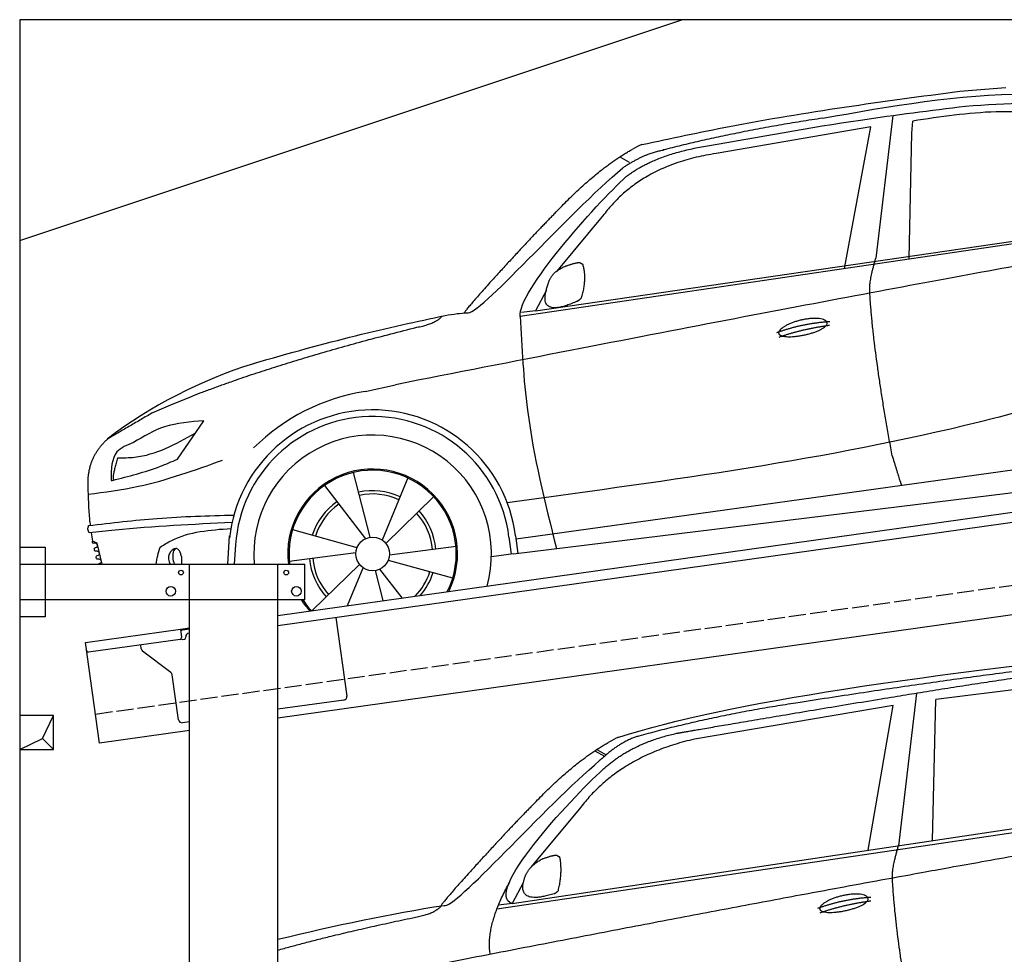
# Model space of a CAD drawing. Extents: x 200 to 6000, y 75 to 5100.
# Tile 2 of 3: x 200 to 3100, y 2347 to 5100. Entities that reach past the tile are written whole.
import ezdxf

# ---------------------------------------------------------------- set-up
doc = ezdxf.new("R2010")
doc.units = 0
doc.header["$LTSCALE"] = 10
doc.header["$MEASUREMENT"] = 0
doc.linetypes.add('GEN3', pattern=[6.25, 5, -1.25])
doc.layers.get('0').update_dxf_attribs({"linetype": 'CONTINUOUS'})
for name, color, linetype in [('3', 6, 'GEN3'), ('BREAKTHROUGH', 1, 'CONTINUOUS'), ('CAR', 1, 'CONTINUOUS'), ('SICHTBARE_KANTEN_DIN_', 7, 'CONTINUOUS')]:
    doc.layers.add(name, color=color, linetype=linetype)
doc.layers.add('AM_0', color=7, linetype='CONTINUOUS', lineweight=30)

# ---------------------------------------------------------------- blocks, each defined once
blk = doc.blocks.new('car_150')
at = {"layer": 'CAR'}
for p, q in [((12096.6, 1708.3), (11989, 1268.4)), ((12090.6, 1271.1), (12150.5, 1682.1)), ((12852.3, 1684.4), (12150.5, 1682.1)), ((11135.2, 1654.5), (11161.3, 1635)), ((11141, 1657.4), (11166.4, 1638.4)), ((12024, 1680.6), (11430.7, 1652.9)), ((11899, 1265.9), (12024, 1680.6)), ((11073.9, 1494.7), (10907.2, 1337.8)), ((10792.4, 1227), (12873.3, 1279.9)), ((10878.7, 1293.9), (10839.1, 1237.2)), ((10839.1, 1237.2), (12874.8, 1292.4)), ((10839.1, 1237.2), (10797.9, 1237.1))]:
    blk.add_line(p, q, dxfattribs=at)
blk.add_arc((11252.1, 1516.2), 174.5, 103.8736, 114.54, dxfattribs=at)
for points, degree in [([(11210.2, 1685.6), (11542.9, 1749.4), (12105.1, 1762), (12930.5, 1747.4)], 3), ([(11740.1, 1722.1), (11497.4, 1715.5), (11268.8, 1681.6)], 2), ([(12704.3, 1733.1), (12355.7, 1743.2), (11740.1, 1722.1)], 2), ([(10930.4, 1515.2), (11065.6, 1627.8), (11179.6, 1674.9)], 2), ([(11268.8, 1681.6), (11213.7, 1673.9), (11145.7, 1624)], 2), ([(11152.7, 1597.4), (11243.5, 1663), (11380.1, 1676.4)], 2), ([(11430.7, 1652.9), (11206.1, 1629.9), (11073.9, 1494.7)], 2), ([(10638.9, 1256.3), (10666.6, 1238), (10970.1, 1510.3), (11145.7, 1624)], 3), ([(10839.1, 1237.2), (10755.1, 1275), (11042.6, 1519.1), (11152.7, 1597.4)], 3), ([(10930.4, 1515.2), (10850.9, 1452.6), (10750.8, 1366.4), (10624.3, 1257.8), (10630.3, 1256.1)], 4), ([(10944.6, 1357.7), (10973.1, 1364.2), (10986, 1363.3)], 2), ([(10986, 1363.3), (10992.2, 1357.4), (10994.7, 1357.3)], 2), ([(10886.5, 1311.8), (10902.2, 1342.5), (10944.6, 1357.7)], 2), ([(10978.5, 1259), (10998.5, 1312.5), (10994.7, 1357.3)], 2), ([(10965.2, 1251), (10843.5, 1229), (10886.5, 1311.8)], 2), ([(10756.8, 1096.7), (10752.3, 1180.2), (10838, 1299.8)], 2), ([(10140.7, 1216.8), (10314.3, 1236.6), (10479.5, 1251.5), (10638.9, 1256.3)], 3), ([(10551.6, 1232.1), (10606.6, 1235.5), (10630, 1255)], 2), ([(10965.2, 1251), (10971.1, 1252.9), (10978.5, 1259)], 2), ([(11959.5, 1175.6), (11961.8, 1206.7), (11989, 1268.4)], 2), ([(10136.8, 1184.9), (10312.9, 1212.3), (10551.6, 1232.1)], 2), ([(12866.3, 1222.8), (11949.2, 1183.9), (10404.4, 1071.4)], 2), ([(11966.3, 684.4), (11947.2, 997.3), (11959.5, 1175.6)], 2), ([(11730.9, 1114.3), (11806, 1132.5), (11889.6, 1128.1)], 2), ([(11736.2, 1100.5), (11810, 1116.4), (11887.9, 1117)], 2)]:
    blk.add_open_spline(points, degree=degree, dxfattribs=at)
for points, degree, knots in [([(11380.1, 1676.4), (11407, 1677.9), (11545.9, 1684.7), (12131.3, 1711.8), (12584.9, 1726.7), (12852.7, 1717.4), (12926.2, 1712.9)], 4, [0.0821318, 0.0821318, 0.0821318, 0.0821318, 0.0821318, 0.258851, 0.508851, 0.6086078, 0.6086078, 0.6086078, 0.6086078, 0.6086078]), ([(11736, 1111.2), (11735, 1119.4), (11755.7, 1136.1), (11838.1, 1157.7), (11931.6, 1126.3), (11845.9, 1093.1), (11761.1, 1092.3), (11737, 1103), (11736, 1111.2)], 5, [0, 0, 0, 0, 0, 0, 0.300106, 0.500106, 0.700106, 1, 1, 1, 1, 1, 1])]:
    blk.add_open_spline(points, degree=degree, knots=knots, dxfattribs=at)
blk = doc.blocks.new('car_150_')
at = {"layer": 'CAR'}
for p, q in [((6993.7, 5277.2), (7129.2, 5288.8)), ((6796.4, 5203.8), (6750.1, 4783)), ((6731.9, 5170.4), (6283.3, 5089.2)), ((6657.9, 4752.4), (6731.9, 5170.4)), ((6853.7, 5152.6), (6855.4, 5188)), ((6848, 4782.8), (6853.7, 5152.6)), ((5993.7, 5075.5), (6021.3, 5060)), ((5703.5, 4603.8), (7806, 4931.3)), ((5748.6, 4619.9), (7887.1, 4949.3)), ((5948.1, 4905.6), (5809.7, 4736.5)), ((5780.5, 4681.2), (5748.6, 4619.9)), ((5748.6, 4619.9), (5707.7, 4614.5)), ((5249.2, 4379.1), (5338.8, 4399.4)), ((4697.5, 4174.8), (4774.2, 4288.5)), ((7646, 4233.7), (5761.2, 3956.2)), ((5689.3, 3904.2), (7721.3, 4169.7)), ((5267.2, 3949.5), (5216.9, 4139.6)), ((5377, 4125.1), (5302.6, 3941.6)), ((5131.5, 4101.3), (5253.2, 3945.1)), ((5313.4, 3931.7), (5452.9, 4070.3)), ((5734.4, 4063.7), (5670.2, 4054.4)), ((4848.5, 3866.9), (4853.3, 3950.1)), ((5228.7, 3918.3), (5038.9, 3969.8)), ((5676.1, 3953), (5682.6, 3903)), ((5695.3, 3956.7), (5702.3, 3904.6)), ((5761.2, 3956.2), (5696.7, 3946.7)), ((4463, 3925.5), (4449.3, 3931.7)), ((4478.1, 3864), (4463, 3925.5)), ((4871, 3924.2), (4867.7, 3867.1)), ((5520.5, 3924.4), (5324.3, 3897.1)), ((5029.4, 3876.7), (5225.5, 3904)), ((5689.3, 3904.2), (5624.9, 3894.7)), ((5693.6, 3903), (5693.4, 3904.4)), ((5236.4, 3869.4), (5098.3, 3732.1)), ((5201.8, 3747.5), (5247.2, 3859.5)), ((5321.2, 3882.8), (5511, 3831.3)), ((5282.7, 3851.6), (5306.1, 3763)), ((5362.6, 3771.4), (5296.6, 3856))]:
    blk.add_line(p, q, dxfattribs=at)
blk.add_circle((5274.9, 3900.5), 49.6, dxfattribs=at)
for centre, radius, start, end in [((6122, 4949.8), 174.5, 111.2882, 121.9546), ((5356.2, 3104.6), 1422.1, 107.8766, 127.519), ((5347.7, 3787.7), 599.5, 99.4563, 135.2463), ((5274.9, 3900.5), 424.2, 7.6054, 174.1435), ((5274.9, 3900.5), 404.6, 7.4461, 176.652), ((5274.9, 3900.5), 350, 344.7595, 185.4081), ((5274.9, 3900.5), 250, 334.2204, 187.3999), ((5274.9, 3900.5), 246.4, 333.6424, 187.5031), ((5274.9, 3900.5), 186.2, 64.7762, 103.2667), ((5274.9, 3900.5), 176.5, 64.6018, 103.1816), ((5274.9, 3900.5), 186.2, 124.7762, 163.2667), ((5274.9, 3900.5), 176.5, 124.6018, 163.1816), ((5274.9, 3900.5), 176.5, 4.6018, 43.1816), ((5274.9, 3900.5), 186.2, 4.7762, 43.2667), ((5274.9, 3900.5), 176.5, 184.6018, 223.1816), ((5274.9, 3900.5), 186.2, 184.7762, 223.2667), ((5274.9, 3900.5), 176.5, 315.6124, 343.1816), ((5274.9, 3900.5), 186.2, 319.3932, 343.2667), ((5274.9, 3900.5), 250, 213.2019, 222.6786), ((5274.9, 3900.5), 246.4, 213.7482, 223.2566), ((5274.9, 3900.5), 350, 217.4387, 217.626)]:
    blk.add_arc(centre, radius, start, end, dxfattribs=at)
for centre, major_axis, ratio, start_param, end_param in [((4699.7, 3882.5), (4.4, -29.4), 0.870747, 3.078863, 5.190641), ((4699.8, 3882.5), (-4.4, 29.6), 0.439627, 4.05108, 8.39242), ((4699.7, 3882.6), (4.4, -29.5), 0.784824, 3.019947, 3.143719)]:
    blk.add_ellipse(centre, major_axis=major_axis, ratio=ratio, start_param=start_param, end_param=end_param, dxfattribs=at)
for points, degree, knots in [([(6058.7, 5112.4), (6144.2, 5131.5), (6453.2, 5200.5), (6766.8, 5245), (6993.6, 5277.2)], 3, [0, 0, 0, 0, 262.813629, 949.636575, 949.636575, 949.636575, 949.636575]), ([(6590.3, 5194.3), (6790.1, 5231.4), (7055.2, 5280.6), (7323.2, 5267.8), (7389.2, 5264.7)], 3, [0, 0, 0, 0, 605.994997, 803.781644, 803.781644, 803.781644, 803.781644]), ([(7010.2, 5233), (7130.8, 5242.4), (7438, 5266.3), (7702.5, 5100), (7863.2, 4999)], 3, [0, 0, 0, 0, 355.261483, 904.814862, 904.814862, 904.814862, 904.814862]), ([(6252.1, 5110.1), (6401.8, 5138.2), (6653.7, 5185.6), (6907.8, 5219.4), (7011, 5233.1)], 3, [0, 0, 0, 0, 456.745059, 768.877533, 768.877533, 768.877533, 768.877533]), ([(7280.4, 5213.4), (7220.4, 5216.3), (7078, 5223.2), (6937, 5200.9), (6855.4, 5188)], 3, [0, 0, 0, 0, 179.578451, 426.729981, 426.729981, 426.729981, 426.729981]), ([(5483, 4604.3), (5494.7, 4606.5), (5516.1, 4610.4), (5537.7, 4612.2), (5547.5, 4613)], 3, [0, 0, 0, 0, 35.619977, 65.088393, 65.088393, 65.088393, 65.088393]), ([(5703.5, 4603.8), (5709.3, 4511.2), (5723.7, 4280), (5781.3, 4055.4), (5815.9, 3920.7)], 3, [0, 0, 0, 0, 277.59112, 693.570767, 693.570767, 693.570767, 693.570767]), ([(6465.7, 4559.3), (6463.6, 4567.3), (6482, 4586.6), (6560.8, 4618.6), (6657.6, 4599.5), (6576.9, 4555.6), (6492.9, 4543.8), (6467.7, 4551.3), (6465.7, 4559.3)], 5, [0, 0, 0, 0, 0, 0, 0.300106, 0.500106, 0.700106, 1, 1, 1, 1, 1, 1]), ([(7654.8, 4478.5), (7470.6, 4420.5), (6844.5, 4223.3), (6193.7, 4129.8), (5734.4, 4063.7)], 3, [0, 0, 0, 0, 579.00444, 1967.110779, 1967.110779, 1967.110779, 1967.110779]), ([(4774.2, 4288.5), (4734.9, 4285.3), (4660.9, 4279.4), (4597.6, 4240.9), (4567.9, 4222.9)], 3, [0, 0, 0, 0, 116.380747, 219.102854, 219.102854, 219.102854, 219.102854]), ([(4521.8, 4177.7), (4538.5, 4177.9), (4619.5, 4178.7), (4691.9, 4219.3), (4749.3, 4251.6)], 3, [0, 0, 0, 0, 49.860743, 241.440865, 241.440865, 241.440865, 241.440865]), ([(4567.9, 4222.9), (4549.3, 4215.3), (4503.1, 4196.4), (4503, 4144.5), (4502.9, 4113.4)], 3, [0, 0, 0, 0, 55.914644, 138.985336, 138.985336, 138.985336, 138.985336]), ([(4435.2, 4069.4), (4484.9, 4076.4), (4620.6, 4095.5), (4749.3, 4143.2), (4831, 4173.4)], 3, [0, 0, 0, 0, 150.106975, 410.193991, 410.193991, 410.193991, 410.193991]), ([(4506.8, 4110.9), (4554.4, 4123.4), (4619.5, 4140.5), (4680.9, 4167.5), (4697.5, 4174.8)], 3, [0, 0, 0, 0, 147.159719, 201.348086, 201.348086, 201.348086, 201.348086]), ([(4434.3, 4093), (4435.5, 4060.6), (4436.9, 4022.1), (4441.6, 3983.8), (4442.4, 3977.7)], 3, [0, 0, 0, 0, 97.108013, 115.616313, 115.616313, 115.616313, 115.616313]), ([(4502.9, 4113.4), (4502.8, 4112.3), (4502.6, 4109.8), (4505.2, 4110.5), (4506.8, 4110.9)], 3, [0, 0, 0, 0, 2.598862, 6.284951, 6.284951, 6.284951, 6.284951]), ([(4437.7, 3977.1), (4505, 3985.7), (4647.1, 4004), (4790.2, 4009.1), (4865.6, 4011.8)], 3, [0, 0, 0, 0, 203.297538, 429.475842, 429.475842, 429.475842, 429.475842]), ([(4439.9, 3955.5), (4438, 3959.3), (4434.5, 3966.3), (4436.7, 3973.7), (4437.7, 3977.1)], 3, [0, 0, 0, 0, 12.224254, 22.465372, 22.465372, 22.465372, 22.465372]), ([(4860.2, 3989.6), (4745.2, 3983.2), (4604.7, 3975.4), (4465.2, 3958.6), (4439.9, 3955.5)], 3, [0, 0, 0, 0, 345.382791, 421.716813, 421.716813, 421.716813, 421.716813]), ([(4648.5, 3915.5), (4659.8, 3922.6), (4721.6, 3961.3), (4796, 3967.3), (4856.8, 3972.2)], 3, [0, 0, 0, 0, 39.727462, 217.617343, 217.617343, 217.617343, 217.617343]), ([(4452, 3925), (4451.6, 3925.3), (4449.8, 3926.3), (4449.6, 3929.2), (4449.4, 3931.1), (4449.3, 3931.7)], 3, [0, 0, 0, 0, 1.427923, 5.828292, 7.478143, 7.478143, 7.478143, 7.478143]), ([(4455.1, 3908.2), (4455.8, 3910.1), (4457.4, 3914.2), (4466.6, 3914.3), (4462.3, 3926.1), (4455.8, 3925.4), (4452, 3925)], 3, [0, 0, 0, 0, 5.656821, 12.3267, 20.012637, 30.346325, 30.346325, 30.346325, 30.346325]), ([(4457.8, 3901.6), (4457.4, 3901.8), (4455.6, 3902.8), (4455.4, 3905.7), (4455.1, 3907.7), (4455.1, 3908.2)], 3, [0, 0, 0, 0, 1.427923, 5.828292, 7.478143, 7.478143, 7.478143, 7.478143]), ([(4461, 3884.9), (4461.7, 3886.7), (4463.2, 3890.7), (4472.4, 3890.8), (4468.1, 3902.7), (4461.5, 3902), (4457.8, 3901.6)], 3, [0, 0, 0, 0, 5.495934, 12.165813, 19.85175, 30.185438, 30.185438, 30.185438, 30.185438]), ([(4463.7, 3878.2), (4463.2, 3878.5), (4461.5, 3879.5), (4461.3, 3882.4), (4461, 3884.3), (4461, 3884.9)], 3, [0, 0, 0, 0, 1.427923, 5.828292, 7.478143, 7.478143, 7.478143, 7.478143]), ([(4467.9, 3864), (4468.3, 3864.8), (4470.3, 3867.4), (4478.3, 3867.4), (4474, 3879.3), (4467.4, 3878.6), (4463.7, 3878.2)], 3, [2.682731, 2.682731, 2.682731, 2.682731, 5.656821, 12.3267, 20.012637, 30.346325, 30.346325, 30.346325, 30.346325])]:
    blk.add_open_spline(points, degree=degree, knots=knots, dxfattribs=at)
for points, degree in [([(6590.3, 5194.3), (6342.2, 5155.3), (6121.6, 5097.1)], 2), ([(6013, 5017.6), (6096.2, 5083.6), (6251.3, 5110.3)], 2), ([(5803.2, 4907.4), (5922.7, 5036.5), (6029.7, 5097.9)], 2), ([(6284.4, 5088.8), (6061.8, 5056.7), (5948.1, 4905.6)], 2), ([(6123.2, 5096.2), (6065.8, 5086.5), (6002.6, 5043)], 2), ([(5547.5, 4613), (5577.3, 4598.4), (5843.2, 4907.6), (6002.6, 5043)], 3), ([(5703.8, 4603.3), (5695, 4674.1), (5922.8, 4934.4), (6013, 5017.6)], 3), ([(5803.2, 4907.4), (5732.5, 4835), (5644.3, 4736.7), (5532.9, 4612.6), (5539.4, 4612.3)], 4), ([(7979.4, 4899), (7725, 4888.3), (5338.8, 4399.4)], 2), ([(5837.6, 4753), (5865, 4763.1), (5877.9, 4763.9)], 2), ([(5877.9, 4763.9), (5884.9, 4758.8), (5887.3, 4759.1)], 2), ([(5883.9, 4659.5), (5901.1, 4713.7), (5887.3, 4759.1)], 2), ([(6732.8, 4687.3), (6731.1, 4718.4), (6750.1, 4783)], 2), ([(5785.9, 4700), (5794.1, 4735.6), (5837.6, 4753)], 2), ([(5871.8, 4649.8), (5747.2, 4591.7), (5785.9, 4700)], 2), ([(6803, 4201), (6743.7, 4508.9), (6732.8, 4687.3)], 2), ([(5871.8, 4649.8), (5877.4, 4652.5), (5883.9, 4659.5)], 2), ([(4919.6, 4458.1), (5131.9, 4523.6), (5319.2, 4569), (5483, 4604.3)], 3), ([(5399.6, 4569.1), (5453.7, 4579.5), (5474.4, 4601.9)], 2), ([(6460.2, 4561.7), (6532.3, 4589.4), (6615.8, 4595.9)], 2), ([(6467.2, 4548.7), (6538.3, 4574), (6615.5, 4584.7)], 2), ([(4622.5, 4310.5), (4903.3, 4440.5), (5399.6, 4569.1)], 2), ([(4622.5, 4310.5), (4492.9, 4233.7)], 1), ([(4492.9, 4233.7), (4430.6, 4178.8), (4434.3, 4093)], 2), ([(4521.8, 4177.7), (4507.9, 4132), (4508.6, 4113.8)], 2), ([(6803, 4201), (6822.6, 4138.3), (6831.4, 4112.8)], 2), ([(4508.6, 4113.8), (4511.9, 4114.1), (4510.2, 4111.7)], 2), ([(4445.5, 3956.2), (4446.7, 3948), (4448, 3939.9), (4449.3, 3931.7)], 3), ([(4637.5, 3865.3), (4639.1, 3881.6), (4643.8, 3898.6), (4648.5, 3915.5)], 3)]:
    blk.add_open_spline(points, degree=degree, dxfattribs=at)

msp = doc.modelspace()

# ---------------------------------------------------------------- linework, layer by layer
for p, q in [((200, 4450), (2150, 5100)), ((960, 3345.2), (3438.8, 3693.6)), ((3446, 3664.3), (960, 3314.9)), ((200, 3546.2), (275, 3546.2)), ((200, 3546.2), (275, 3546.2)), ((275, 3546.2), (275, 3341.2)), ((275, 3546.2), (275, 3341.2)), ((200, 3496.2), (1040, 3496.2)), ((700, 2026.2), (700, 3496.2)), ((960, 256.2), (960, 3496.2)), ((1040, 3391.2), (1040, 3496.2)), ((3664.7, 3422.4), (960, 3042.2)), ((1040, 3391.2), (200, 3391.2)), ((275, 3341.2), (200, 3341.2)), ((275, 3341.2), (200, 3341.2)), ((1130.7, 3338.9), (1163.3, 3107.2)), ((673.5, 3304.9), (700, 3308.6)), ((393.8, 3265.6), (673.5, 3304.9)), ((673.5, 3304.9), (677, 3280.2)), ((700, 3304.6), (674.1, 3301)), ((689.5, 3280.9), (689.4, 3281.9)), ((697.9, 3293.2), (700, 3293.5)), ((435.5, 2968.5), (393.8, 3265.6)), ((672.7, 3274.5), (402.9, 3236.6)), ((558, 3246.4), (556.4, 3258.2)), ((680.3, 3274.6), (685.2, 3275.3)), ((645.6, 3176.7), (561.9, 3239.8)), ((668.2, 3037.6), (649.5, 3170.1)), ((1154.8, 3095.9), (960, 3068.5)), ((700, 3031.9), (679.5, 3029.1)), ((700, 3005.7), (435.5, 2968.5))]:
    msp.add_line(p, q)
for centre, radius in [((675, 3471.2), 7), ((985, 3471.2), 7), ((645, 3416.2), 14), ((1015, 3416.2), 14)]:
    msp.add_circle(centre, radius)
for centre, radius, start, end in [((672, 3279.5), 5, 278, 8), ((684.6, 3280.2), 5, 278, 8), ((699.3, 3283.3), 10, 98, 188), ((679.6, 3279.5), 5, 221.2367, 278), ((402.2, 3241.5), 5, 188, 278), ((567.9, 3247.8), 10, 188, 233), ((639.6, 3168.7), 10, 8, 53), ((1153.4, 3105.8), 10, 278, 8), ((678.1, 3039), 10, 188, 278)]:
    msp.add_arc(centre, radius, start, end)
at = {"layer": '3'}
msp.add_line((423.4, 3054.7), (5430.8, 3758.4), dxfattribs=at)
at = {"layer": 'BREAKTHROUGH'}
for p, q in [((267.4, 2983), (300, 3050)), ((267.4, 2983), (300, 3050)), ((200, 2950), (267.4, 2983)), ((200, 2950), (267.4, 2983)), ((267.1, 2982.8), (300, 2950)), ((267.1, 2982.8), (300, 2950))]:
    msp.add_line(p, q, dxfattribs=at)
msp.add_lwpolyline([(300, 3050), (200, 3050), (200, 2950), (300, 2950)], close=True, dxfattribs=at)
msp.add_lwpolyline([(300, 3050), (200, 3050), (200, 2950), (300, 2950)], close=True, dxfattribs=at)
at = {"layer": 'SICHTBARE_KANTEN_DIN_'}
for p, q in [((5500, 5100), (200, 5100)), ((200, 5100), (200, 250))]:
    msp.add_line(p, q, dxfattribs=at)

# ---------------------------------------------------------------- block references
at = {"layer": 'AM_0', "rotation": 359.5505213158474}
msp.add_blockref('car_150_', (-4065.8, -332.6), dxfattribs=at)
at = {"layer": 'CAR', "color": 2, "rotation": 6.973897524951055}
msp.add_blockref('car_150', (-8957.9, -47.9), dxfattribs=at)

doc.saveas('drawing.dxf')
